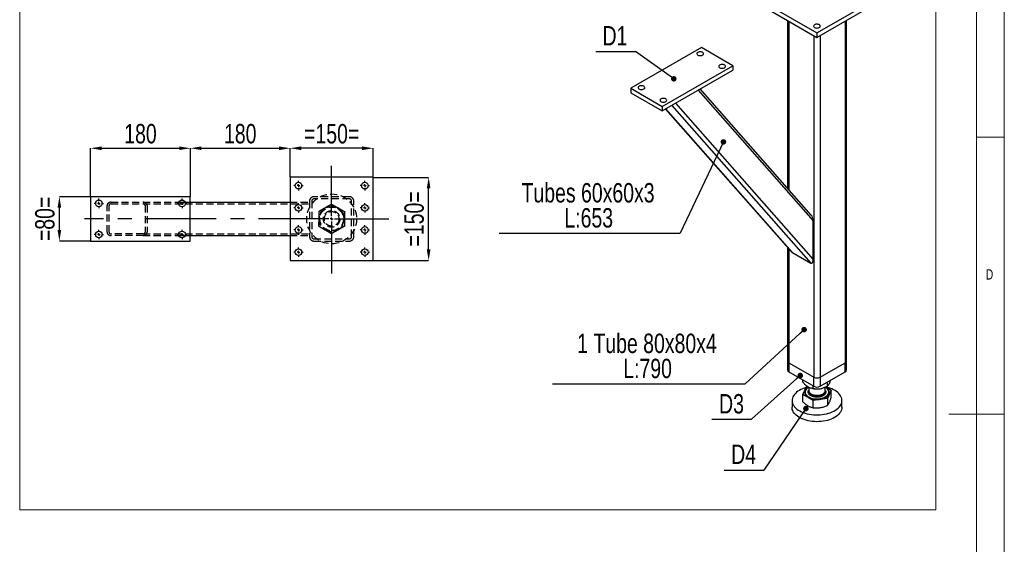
# Model space of a CAD drawing. Header units: millimetres. Extents: x 5 to 589, y 5 to 415.
# Tile 12 of 13: x 411 to 589, y 187 to 281. Entities that reach past the tile are written whole.
import ezdxf

# ---------------------------------------------------------------- set-up
doc = ezdxf.new("R2010")
doc.units = ezdxf.units.MM
doc.header["$PDSIZE"] = -1
doc.linetypes.add('CENTERX2', pattern=[20.32, 12.7, -2.54, 2.54, -2.54])
doc.linetypes.add('HIDDEN', pattern=[1.905, 1.27, -0.635])
for name, color, linetype in [('COTES', 1, 'Continuous'), ('NOTES', 6, 'Continuous'), ('TRAIT-MIXTES', 3, 'CENTERX2'), ('TRAIT-TIRET', 2, 'HIDDEN')]:
    doc.layers.add(name, color=color, linetype=linetype)
doc.layers.add('TRAIT-FORT', color=4, linetype='Continuous', lineweight=25)
doc.styles.add('SLDTEXTSTYLE0', font='TXT', dxfattribs={"width": 0.75})
doc.dimstyles.new('SLDDIMSTYLE0', dxfattribs={"dimtxt": 3.5, "dimasz": 2, "dimexe": 0, "dimexo": 0.0625, "dimgap": 0.875, "dimtad": 1, "dimlfac": 10, "dimrnd": 1e-09, "dimzin": 12, "dimdsep": 46, "dimtxsty": 'SLDTEXTSTYLE0', "dimsah": 1, "dimcen": 0.09, "dimadec": 0, "dimazin": 3, "dimtfac": 1, "dimtofl": 0, "dimtmove": 0, "dimatfit": 3, "dimfxl": 1, "dimfrac": 2, "dimtolj": 1, "dimtzin": 12, "dimarcsym": 0})
doc.dimstyles.new('SLDDIMSTYLE1', dxfattribs={"dimtxt": 3.5, "dimasz": 2, "dimexe": 0, "dimexo": 0.0625, "dimgap": 0.875, "dimtad": 1, "dimlfac": 10, "dimrnd": 1e-09, "dimzin": 12, "dimdsep": 46, "dimtxsty": 'SLDTEXTSTYLE0', "dimsah": 1, "dimcen": 0.09, "dimadec": 0, "dimazin": 3, "dimtfac": 1, "dimtmove": 0, "dimatfit": 0, "dimfxl": 1, "dimfrac": 2, "dimtolj": 1, "dimtzin": 12, "dimarcsym": 0})
doc.dimstyles.new('SLDDIMSTYLE4', dxfattribs={"dimtxt": 0.18, "dimasz": 1, "dimexe": 0, "dimexo": 0.0625, "dimgap": 0, "dimtad": 0, "dimtih": 1, "dimtoh": 1, "dimdec": 0, "dimrnd": 1e-09, "dimzin": 0, "dimdsep": 46, "dimtxsty": 'Standard', "dimblk1": 'DOT', "dimblk2": 'DOT', "dimsah": 1, "dimcen": 0.09, "dimadec": 0, "dimazin": 0, "dimtfac": 1, "dimtdec": 0, "dimtofl": 0, "dimtmove": 0, "dimatfit": 3, "dimldrblk": 'DOT', "dimfxl": 1, "dimfrac": 2, "dimtolj": 1, "dimtzin": 0, "dimarcsym": 0})

# ---------------------------------------------------------------- blocks, each defined once
blk = doc.blocks.new('SW_NOTE_32')
at = {"layer": 'NOTES', "color": 0}
blk.add_line((-7.18, 0), (0, 0), dxfattribs=at)
at = {"layer": 'NOTES', "color": 0, "insert": (-3.7, 4.59), "char_height": 3.5, "attachment_point": 2, "style": 'SLDTEXTSTYLE0'}
blk.add_mtext('D1', dxfattribs=at)
blk = doc.blocks.new('_Dot')
at = {"color": 0, "linetype": 'ByBlock', "lineweight": -2}
blk.add_line((-0.5, 0), (-1, 0), dxfattribs=at)
at = {"color": 0, "linetype": 'ByBlock', "const_width": 0.5}
blk.add_lwpolyline([(-0.25, 0, 1), (0.25, 0, 1)], format="xyb", close=True, dxfattribs=at)
blk = doc.blocks.new('SW_NOTE_33')
at = {"layer": 'NOTES', "color": 0}
blk.add_line((-34.75, 0), (0, 0), dxfattribs=at)
at = {"layer": 'NOTES', "color": 0, "char_height": 3.5, "attachment_point": 2, "style": 'SLDTEXTSTYLE0'}
for s, insert in [('1 Tube 80x80x4', (-17.7, 9.05)), ('L:790', (-17.59, 4.52))]:
    blk.add_mtext(s, dxfattribs=dict(at, insert=insert))
blk = doc.blocks.new('SW_NOTE_34')
at = {"layer": 'NOTES', "color": 0}
blk.add_line((-7.18, 0), (0, 0), dxfattribs=at)
at = {"layer": 'NOTES', "color": 0, "insert": (-3.63, 4.52), "char_height": 3.5, "attachment_point": 2, "style": 'SLDTEXTSTYLE0'}
blk.add_mtext('D3', dxfattribs=at)
blk = doc.blocks.new('SW_NOTE_35')
at = {"layer": 'NOTES', "color": 0}
blk.add_line((-7.18, 0), (0, 0), dxfattribs=at)
at = {"layer": 'NOTES', "color": 0, "insert": (-3.66, 4.62), "char_height": 3.5, "attachment_point": 2, "style": 'SLDTEXTSTYLE0'}
blk.add_mtext('D4', dxfattribs=at)
blk = doc.blocks.new('SW_NOTE_36')
at = {"layer": 'NOTES', "color": 0}
blk.add_line((-32.68, 0), (0, 0), dxfattribs=at)
at = {"layer": 'NOTES', "color": 0, "char_height": 3.5, "attachment_point": 2, "style": 'SLDTEXTSTYLE0'}
for s, insert in [('Tubes 60x60x3', (-16.64, 9.04)), ('L:653', (-16.52, 4.52))]:
    blk.add_mtext(s, dxfattribs=dict(at, insert=insert))
blk = doc.blocks.new('_D_71')
at = {"layer": 'COTES', "color": 0, "lineweight": -2, "transparency": 16777216}
for p, q in [((460.13, 252.83), (460.13, 258.01)), ((473.13, 258.01), (462.13, 258.01)), ((475.13, 252.83), (475.13, 258.01))]:
    blk.add_line(p, q, dxfattribs=at)
at = {"layer": 'COTES', "color": 0, "transparency": 16777216}
for points in [[(462.13, 258.34), (462.13, 257.68), (460.13, 258.01)], [(473.13, 258.34), (473.13, 257.68), (475.13, 258.01)]]:
    blk.add_solid(points, dxfattribs=at)
at = {"layer": 'Defpoints', "color": 0, "transparency": 16777216}
for p in [(460.13, 258.01), (460.13, 252.76), (475.13, 252.76)]:
    blk.add_point(p, dxfattribs=at)
at = {"layer": 'COTES', "color": 0, "transparency": 16777216, "insert": (467.63, 262.39), "char_height": 3.5, "attachment_point": 2, "style": 'SLDTEXTSTYLE0'}
blk.add_mtext('\\A1;=150=', dxfattribs=at)
blk = doc.blocks.new('_D_72')
at = {"layer": 'COTES', "color": 0, "lineweight": -2, "transparency": 16777216}
for p, q in [((424.13, 249.33), (424.13, 258.01)), ((426.13, 258.01), (440.13, 258.01)), ((442.13, 249.33), (442.13, 258.01))]:
    blk.add_line(p, q, dxfattribs=at)
at = {"layer": 'COTES', "color": 0, "transparency": 16777216}
for points in [[(426.13, 258.34), (426.13, 257.68), (424.13, 258.01)], [(440.13, 258.34), (440.13, 257.68), (442.13, 258.01)]]:
    blk.add_solid(points, dxfattribs=at)
at = {"layer": 'Defpoints', "color": 0, "transparency": 16777216}
for p in [(442.13, 258.01), (424.13, 249.26), (442.13, 249.26)]:
    blk.add_point(p, dxfattribs=at)
at = {"layer": 'COTES', "color": 0, "transparency": 16777216, "insert": (433.13, 262.39), "char_height": 3.5, "attachment_point": 2, "style": 'SLDTEXTSTYLE0'}
blk.add_mtext('\\A1;180', dxfattribs=at)
blk = doc.blocks.new('_D_73')
at = {"layer": 'COTES', "color": 0, "lineweight": -2, "transparency": 16777216}
for p, q in [((442.13, 249.33), (442.13, 258.01)), ((444.13, 258.01), (458.13, 258.01)), ((460.13, 252.83), (460.13, 258.01))]:
    blk.add_line(p, q, dxfattribs=at)
at = {"layer": 'COTES', "color": 0, "transparency": 16777216}
for points in [[(444.13, 258.34), (444.13, 257.68), (442.13, 258.01)], [(458.13, 258.34), (458.13, 257.68), (460.13, 258.01)]]:
    blk.add_solid(points, dxfattribs=at)
at = {"layer": 'Defpoints', "color": 0, "transparency": 16777216}
for p in [(460.13, 258.01), (460.13, 252.76), (442.13, 249.26)]:
    blk.add_point(p, dxfattribs=at)
at = {"layer": 'COTES', "color": 0, "transparency": 16777216, "insert": (451.13, 262.39), "char_height": 3.5, "attachment_point": 2, "style": 'SLDTEXTSTYLE0'}
blk.add_mtext('\\A1;180', dxfattribs=at)
blk = doc.blocks.new('_D_74')
at = {"layer": 'COTES', "color": 0, "lineweight": -2, "transparency": 16777216}
for p, q in [((475.19, 252.76), (485.13, 252.76)), ((485.13, 239.76), (485.13, 250.76)), ((475.19, 237.76), (485.13, 237.76))]:
    blk.add_line(p, q, dxfattribs=at)
at = {"layer": 'COTES', "color": 0, "transparency": 16777216}
for points in [[(484.79, 250.76), (485.46, 250.76), (485.13, 252.76)], [(484.79, 239.76), (485.46, 239.76), (485.13, 237.76)]]:
    blk.add_solid(points, dxfattribs=at)
at = {"layer": 'Defpoints', "color": 0, "transparency": 16777216}
for p in [(475.13, 252.76), (485.13, 252.76), (475.13, 237.76)]:
    blk.add_point(p, dxfattribs=at)
at = {"layer": 'COTES', "color": 0, "transparency": 16777216, "insert": (480.75, 245.26), "char_height": 3.5, "attachment_point": 2, "rotation": 90, "style": 'SLDTEXTSTYLE0'}
blk.add_mtext('\\A1;=150=', dxfattribs=at)
blk = doc.blocks.new('_D_75')
at = {"layer": 'COTES', "color": 0, "lineweight": -2, "transparency": 16777216}
for p, q in [((424.06, 249.26), (418.5, 249.26)), ((418.5, 243.26), (418.5, 247.26)), ((424.06, 241.26), (418.5, 241.26))]:
    blk.add_line(p, q, dxfattribs=at)
at = {"layer": 'COTES', "color": 0, "transparency": 16777216}
for points in [[(418.17, 247.26), (418.83, 247.26), (418.5, 249.26)], [(418.17, 243.26), (418.83, 243.26), (418.5, 241.26)]]:
    blk.add_solid(points, dxfattribs=at)
at = {"layer": 'Defpoints', "color": 0, "transparency": 16777216}
for p in [(418.5, 249.26), (424.13, 249.26), (424.13, 241.26)]:
    blk.add_point(p, dxfattribs=at)
at = {"layer": 'COTES', "color": 0, "transparency": 16777216, "insert": (414.12, 245.26), "char_height": 3.5, "attachment_point": 2, "rotation": 90, "style": 'SLDTEXTSTYLE0'}
blk.add_mtext('\\A1;=80=', dxfattribs=at)
blk = doc.blocks.new('SW_CENTERMARKSYMBOL_45')
at = {"layer": 'TRAIT-MIXTES', "color": 0}
for p, q in [((0, 0.5), (0, 9.55)), ((-0.5, 0), (-44.6, 0)), ((0, 0), (-0.25, 0)), ((0, 0), (0, 0.25)), ((0, 0), (0, -0.25)), ((0, 0), (0.25, 0)), ((0.5, 0), (10.34, 0)), ((0, -0.5), (0, -9.87))]:
    blk.add_line(p, q, dxfattribs=at)
blk = doc.blocks.new('SW_CENTERMARKSYMBOL_46')
at = {"layer": 'TRAIT-MIXTES', "color": 0}
for p, q in [((-0.5, 0), (-0.85, 0)), ((0, 0), (-0.25, 0)), ((0, 0.5), (0, 0.85)), ((0, 0), (0, 0.25)), ((0, 0), (0, -0.25)), ((0, 0), (0.25, 0)), ((0.5, 0), (0.85, 0)), ((0, -0.5), (0, -0.85))]:
    blk.add_line(p, q, dxfattribs=at)
blk = doc.blocks.new('SW_CENTERMARKSYMBOL_47')
at = {"layer": 'TRAIT-MIXTES', "color": 0}
for p, q in [((-0.5, 0), (-0.85, 0)), ((0, 0), (-0.25, 0)), ((0, 0.5), (0, 0.85)), ((0, 0), (0, 0.25)), ((0, 0), (0, -0.25)), ((0, 0), (0.25, 0)), ((0.5, 0), (0.85, 0)), ((0, -0.5), (0, -0.85))]:
    blk.add_line(p, q, dxfattribs=at)
blk = doc.blocks.new('SW_CENTERMARKSYMBOL_48')
at = {"layer": 'TRAIT-MIXTES', "color": 0}
for p, q in [((-0.5, 0), (-0.85, 0)), ((0, 0), (-0.25, 0)), ((0, 0.5), (0, 0.85)), ((0, 0), (0, 0.25)), ((0, 0), (0, -0.25)), ((0, 0), (0.25, 0)), ((0.5, 0), (0.85, 0)), ((0, -0.5), (0, -0.85))]:
    blk.add_line(p, q, dxfattribs=at)
blk = doc.blocks.new('SW_CENTERMARKSYMBOL_49')
at = {"layer": 'TRAIT-MIXTES', "color": 0}
for p, q in [((-0.5, 0), (-0.85, 0)), ((0, 0), (-0.25, 0)), ((0, 0.5), (0, 0.85)), ((0, 0), (0, 0.25)), ((0, 0), (0, -0.25)), ((0, 0), (0.25, 0)), ((0.5, 0), (0.85, 0)), ((0, -0.5), (0, -0.85))]:
    blk.add_line(p, q, dxfattribs=at)
blk = doc.blocks.new('SW_CENTERMARKSYMBOL_50')
at = {"layer": 'TRAIT-MIXTES', "color": 0}
for p, q in [((-0.5, 0), (-0.85, 0)), ((0, 0), (-0.25, 0)), ((0, 0.5), (0, 0.85)), ((0, 0), (0, 0.25)), ((0, 0), (0, -0.25)), ((0, 0), (0.25, 0)), ((0.5, 0), (0.85, 0)), ((0, -0.5), (0, -0.85))]:
    blk.add_line(p, q, dxfattribs=at)
blk = doc.blocks.new('SW_CENTERMARKSYMBOL_51')
at = {"layer": 'TRAIT-MIXTES', "color": 0}
for p, q in [((-0.5, 0), (-0.85, 0)), ((0, 0), (-0.25, 0)), ((0, 0.5), (0, 0.85)), ((0, 0), (0, 0.25)), ((0, 0), (0, -0.25)), ((0, 0), (0.25, 0)), ((0.5, 0), (0.85, 0)), ((0, -0.5), (0, -0.85))]:
    blk.add_line(p, q, dxfattribs=at)
blk = doc.blocks.new('SW_CENTERMARKSYMBOL_52')
at = {"layer": 'TRAIT-MIXTES', "color": 0}
for p, q in [((-0.5, 0), (-0.85, 0)), ((0, 0), (-0.25, 0)), ((0, 0.5), (0, 0.85)), ((0, 0), (0, 0.25)), ((0, 0), (0, -0.25)), ((0, 0), (0.25, 0)), ((0.5, 0), (0.85, 0)), ((0, -0.5), (0, -0.85))]:
    blk.add_line(p, q, dxfattribs=at)
blk = doc.blocks.new('SW_CENTERMARKSYMBOL_53')
at = {"layer": 'TRAIT-MIXTES', "color": 0}
for p, q in [((-0.5, 0), (-0.85, 0)), ((0, 0), (-0.25, 0)), ((0, 0.5), (0, 0.85)), ((0, 0), (0, 0.25)), ((0, 0), (0, -0.25)), ((0, 0), (0.25, 0)), ((0.5, 0), (0.85, 0)), ((0, -0.5), (0, -0.85))]:
    blk.add_line(p, q, dxfattribs=at)
blk = doc.blocks.new('SW_CENTERMARKSYMBOL_54')
at = {"layer": 'TRAIT-MIXTES', "color": 0}
for p, q in [((-0.5, 0), (-0.85, 0)), ((0, 0), (-0.25, 0)), ((0, 0.5), (0, 0.85)), ((0, 0), (0, 0.25)), ((0, 0), (0, -0.25)), ((0, 0), (0.25, 0)), ((0.5, 0), (0.85, 0)), ((0, -0.5), (0, -0.85))]:
    blk.add_line(p, q, dxfattribs=at)
blk = doc.blocks.new('SW_CENTERMARKSYMBOL_55')
at = {"layer": 'TRAIT-MIXTES', "color": 0}
for p, q in [((-0.5, 0), (-0.85, 0)), ((0, 0), (-0.25, 0)), ((0, 0.5), (0, 0.85)), ((0, 0), (0, 0.25)), ((0, 0), (0, -0.25)), ((0, 0), (0.25, 0)), ((0.5, 0), (0.85, 0)), ((0, -0.5), (0, -0.85))]:
    blk.add_line(p, q, dxfattribs=at)
blk = doc.blocks.new('SW_CENTERMARKSYMBOL_56')
at = {"layer": 'TRAIT-MIXTES', "color": 0}
for p, q in [((-0.5, 0), (-0.85, 0)), ((0, 0), (-0.25, 0)), ((0, 0.5), (0, 0.85)), ((0, 0), (0, 0.25)), ((0, 0), (0, -0.25)), ((0, 0), (0.25, 0)), ((0.5, 0), (0.85, 0)), ((0, -0.5), (0, -0.85))]:
    blk.add_line(p, q, dxfattribs=at)
blk = doc.blocks.new('SW_CENTERMARKSYMBOL_57')
at = {"layer": 'TRAIT-MIXTES', "color": 0}
for p, q in [((-0.5, 0), (-0.85, 0)), ((0, 0), (-0.25, 0)), ((0, 0.5), (0, 0.85)), ((0, 0), (0, 0.25)), ((0, 0), (0, -0.25)), ((0, 0), (0.25, 0)), ((0.5, 0), (0.85, 0)), ((0, -0.5), (0, -0.85))]:
    blk.add_line(p, q, dxfattribs=at)

msp = doc.modelspace()

# ---------------------------------------------------------------- linework, layer by layer
at = {"lineweight": 18}
for p, q in [((589, 5), (589, 415)), ((584, 10), (584, 410)), ((411.337716, 407.408261), (411.337716, 192.745437)), ((576.617976, 407.408261), (576.617976, 192.745437)), ((584, 260), (589, 260)), ((589, 210), (579, 210)), ((411.337716, 192.745437), (576.617976, 192.745437))]:
    msp.add_line(p, q, dxfattribs=at)
at = {"layer": 'TRAIT-FORT', "lineweight": 25}
for p, q in [((544.593691, 284.95083), (555.200292, 278.827769)), ((555.200292, 278.827769), (565.806894, 284.95083)), ((544.593691, 284.134289), (555.200292, 278.011228)), ((555.200292, 278.011228), (565.806894, 284.134289)), ((549.874809, 281.085565), (549.874809, 250.845728)), ((550.109123, 280.950298), (550.109123, 250.579847)), ((560.291461, 280.950298), (560.291461, 219.301002)), ((560.525776, 219.627565), (560.525776, 281.085565)), ((554.634607, 278.337792), (554.634607, 216.688496)), ((555.200292, 278.827769), (555.200292, 278.011228)), ((555.765978, 278.337792), (555.765978, 216.688496)), ((534.340642, 276.174443), (521.61272, 268.82677)), ((539.997496, 272.90881), (534.340642, 276.174443)), ((527.269574, 265.561137), (539.997496, 272.90881)), ((527.269574, 264.744597), (539.997496, 272.09227)), ((539.997496, 272.90881), (539.997496, 272.09227)), ((521.61272, 268.82677), (527.269574, 265.561137)), ((521.61272, 268.82677), (521.61272, 268.010229)), ((533.741939, 268.481013), (554.493186, 244.934181)), ((554.179488, 245.961127), (534.13387, 268.70727)), ((521.61272, 268.010229), (527.269574, 264.744597)), ((527.269574, 265.561137), (527.269574, 264.744597)), ((527.874561, 265.093848), (550.564242, 239.347435)), ((527.892877, 265.104422), (550.674809, 239.253332)), ((528.998004, 265.742398), (554.068921, 237.293952)), ((529.6479, 266.117575), (554.493186, 237.925158)), ((460.127385, 252.763847), (460.127385, 237.763847)), ((475.127385, 252.763847), (460.127385, 252.763847)), ((475.127385, 237.763847), (475.127385, 252.763847)), ((424.127385, 249.263847), (424.127385, 241.263847)), ((442.127385, 249.263847), (424.127385, 249.263847)), ((442.127385, 241.263847), (442.127385, 249.263847)), ((440.061699, 248.263847), (441.19307, 248.263847)), ((442.127385, 248.263847), (460.127385, 248.263847)), ((554.493186, 237.925158), (554.493186, 244.934181)), ((440.061699, 242.263847), (441.19307, 242.263847)), ((442.127385, 242.263847), (460.127385, 242.263847)), ((424.127385, 241.263847), (442.127385, 241.263847)), ((549.874809, 240.129749), (549.874809, 219.627565)), ((550.109123, 239.863867), (550.109123, 219.301002)), ((550.674809, 239.253332), (554.068921, 237.293952)), ((460.127385, 237.763847), (475.127385, 237.763847)), ((549.874809, 219.627565), (549.874809, 217.994483)), ((550.109123, 219.301002), (554.634607, 216.688496)), ((550.109123, 219.301002), (550.109123, 217.66792)), ((555.765978, 216.688496), (560.291461, 219.301002)), ((560.291461, 217.66792), (560.291461, 219.301002)), ((560.525776, 217.994483), (560.525776, 219.627565)), ((550.109123, 217.66792), (554.634607, 215.055414)), ((555.765978, 215.055414), (560.291461, 217.66792)), ((552.634976, 215.797861), (552.634976, 216.209777)), ((552.634976, 213.547628), (553.32235, 215.028554)), ((553.32235, 215.028554), (553.444173, 215.047398)), ((554.512918, 214.713748), (554.512918, 215.125664)), ((554.634607, 215.055414), (554.634607, 216.688496)), ((555.765978, 216.688496), (555.765978, 215.055414)), ((556.826902, 214.965422), (557.07854, 215.110737)), ((557.078234, 215.11056), (557.078234, 215.812964)), ((552.634976, 212.25376), (552.634976, 213.547628)), ((554.512918, 212.463515), (552.634976, 213.547628)), ((553.065292, 214.009764), (553.065292, 214.001599)), ((553.700292, 214.897603), (553.700292, 214.295554)), ((553.700292, 214.14087), (553.700292, 214.091418)), ((556.698726, 214.051858), (556.700292, 214.091418)), ((556.700292, 214.295554), (556.700292, 214.897603)), ((556.700292, 214.320025), (556.745774, 214.248825)), ((556.700292, 214.091418), (556.700292, 214.14087)), ((556.754101, 214.925185), (557.765609, 214.341254)), ((557.765609, 214.341254), (557.078234, 212.860328)), ((557.335292, 214.001599), (557.335292, 214.009764)), ((557.765609, 213.047386), (557.765609, 214.341254)), ((550.700292, 212.482833), (550.700292, 211.258022)), ((557.078234, 212.860328), (554.512918, 212.463515)), ((554.512918, 211.169647), (554.512918, 212.463515)), ((557.078234, 212.860328), (557.078234, 211.56646)), ((559.700292, 211.258022), (559.700292, 212.482833))]:
    msp.add_line(p, q, dxfattribs=at)
at = {"layer": 'TRAIT-FORT', "lineweight": 25, "flags": 128}
for points in [[(554.776028, 279.807459), (554.894867, 279.754244), (555.032898, 279.719762), (555.181446, 279.70618), (555.331178, 279.714351), (555.472687, 279.743761), (555.597079, 279.792563), (555.696541, 279.857691), (555.764821, 279.935052), (555.797629, 280.019785), (555.792905, 280.106566), (555.750945, 280.189943), (555.674385, 280.264676), (555.568037, 280.326069), (555.438581, 280.370266), (555.294153, 280.39449), (555.143827, 280.397217), (554.99705, 280.378277), (554.863042, 280.338859), (554.750226, 280.281442), (554.665688, 280.209631), (554.614742, 280.12794), (554.600588, 280.041502), (554.624116, 279.955746), (554.683847, 279.876063), (554.776028, 279.807459)], [(533.704246, 274.827369), (533.823085, 274.774154), (533.961116, 274.739672), (534.109664, 274.72609), (534.259396, 274.734261), (534.400905, 274.763672), (534.525297, 274.812474), (534.624759, 274.877602), (534.693039, 274.954962), (534.725847, 275.039695), (534.721123, 275.126476), (534.679163, 275.209853), (534.602603, 275.284586), (534.496254, 275.34598), (534.366799, 275.390177), (534.222371, 275.4144), (534.072045, 275.417127), (533.925267, 275.398187), (533.79126, 275.35877), (533.678444, 275.301352), (533.593906, 275.229542), (533.54296, 275.147851), (533.528806, 275.061412), (533.552334, 274.975657), (533.612065, 274.895974), (533.704246, 274.827369)], [(537.664044, 272.541427), (537.782883, 272.488212), (537.920914, 272.45373), (538.069462, 272.440147), (538.219194, 272.448318), (538.360702, 272.477729), (538.485095, 272.526531), (538.584557, 272.591659), (538.652837, 272.66902), (538.685645, 272.753753), (538.680921, 272.840534), (538.638961, 272.92391), (538.562401, 272.998643), (538.456052, 273.060037), (538.326597, 273.104234), (538.182169, 273.128457), (538.031843, 273.131185), (537.885065, 273.112245), (537.751058, 273.072827), (537.638242, 273.015409), (537.553704, 272.943599), (537.502758, 272.861908), (537.488604, 272.775469), (537.512132, 272.689714), (537.571863, 272.610031), (537.664044, 272.541427)], [(523.946173, 269.194153), (523.827333, 269.247369), (523.689303, 269.28185), (523.540755, 269.295433), (523.391023, 269.287262), (523.249514, 269.257851), (523.125121, 269.209049), (523.02566, 269.143921), (522.95738, 269.066561), (522.924571, 268.981828), (522.929295, 268.895046), (522.971256, 268.81167), (523.047815, 268.736937), (523.154164, 268.675543), (523.28362, 268.631346), (523.428048, 268.607123), (523.578373, 268.604396), (523.725151, 268.623336), (523.859159, 268.662753), (523.971975, 268.720171), (524.056512, 268.791981), (524.107459, 268.873672), (524.121612, 268.960111), (524.098085, 269.045866), (524.038354, 269.125549), (523.946173, 269.194153)], [(527.905971, 266.908211), (527.787131, 266.961426), (527.649101, 266.995908), (527.500553, 267.00949), (527.350821, 267.001319), (527.209312, 266.971909), (527.084919, 266.923106), (526.985458, 266.857979), (526.917178, 266.780618), (526.884369, 266.695885), (526.889093, 266.609104), (526.931054, 266.525727), (527.007613, 266.450994), (527.113962, 266.3896), (527.243418, 266.345403), (527.387846, 266.32118), (527.538171, 266.318453), (527.684949, 266.337393), (527.818956, 266.37681), (527.931773, 266.434228), (528.01631, 266.506038), (528.067257, 266.587729), (528.08141, 266.674168), (528.057883, 266.759923), (527.998152, 266.839606), (527.905971, 266.908211)], [(552.018312, 214.319751), (551.74954, 214.150216), (551.507774, 213.967631), (551.294908, 213.773426), (551.112607, 213.56912), (550.962297, 213.356312), (550.845155, 213.136669), (550.762098, 212.911908), (550.713776, 212.683789), (550.700568, 212.454097), (550.722575, 212.22463), (550.779627, 211.997184), (550.871276, 211.773539), (550.996806, 211.555445), (551.155234, 211.344609), (551.34532, 211.142681), (551.565577, 210.951242), (551.814279, 210.771789), (552.089483, 210.605728), (552.389032, 210.454357), (552.710583, 210.318863), (553.05162, 210.200304), (553.409473, 210.099609), (553.781341, 210.017566), (554.164315, 209.954817), (554.555397, 209.911853), (554.951525, 209.889011), (555.349601, 209.886469), (555.746508, 209.904246), (556.139141, 209.942205), (556.524425, 210.000048), (556.899347, 210.077322), (557.260971, 210.173422), (557.606467, 210.287597), (557.933132, 210.418952), (558.238409, 210.56646), (558.519908, 210.728966), (558.775427, 210.905198), (559.002965, 211.093778), (559.200743, 211.293229), (559.367211, 211.50199), (559.501068, 211.718427), (559.601265, 211.940847), (559.667019, 212.167509), (559.697815, 212.396639), (559.693411, 212.626443), (559.653843, 212.855123), (559.579419, 213.08089), (559.470723, 213.301976), (559.328605, 213.516651), (559.154177, 213.723235), (558.948805, 213.920111), (558.714096, 214.105739), (558.451886, 214.278665), (558.164228, 214.437537), (557.853374, 214.58111), (557.521755, 214.708261), (557.171968, 214.817995), (556.80675, 214.909454), (556.766005, 214.918313)], [(553.49592, 214.752054), (553.469033, 214.732765), (553.308622, 214.598488), (553.179273, 214.453471), (553.083108, 214.300097), (553.021707, 214.140882), (552.996079, 213.978442), (553.006644, 213.815444), (553.053228, 213.654563), (553.135068, 213.498443), (553.250818, 213.349646), (553.398578, 213.210615), (553.575923, 213.083634), (553.77994, 212.970787), (554.007278, 212.873927), (554.254207, 212.794646), (554.516669, 212.734244), (554.790357, 212.693713), (555.070776, 212.673719), (555.353322, 212.674591), (555.633355, 212.696313), (555.906277, 212.73853), (556.167607, 212.800547), (556.413053, 212.881348), (556.638586, 212.979604), (556.840502, 213.093703), (557.015486, 213.221771), (557.160665, 213.361705), (557.273654, 213.511208), (557.352599, 213.667824), (557.396203, 213.828983), (557.40375, 213.992037), (557.375117, 214.15431), (557.310773, 214.313136), (557.211775, 214.465909), (557.079748, 214.610119), (556.916861, 214.743399), (556.904664, 214.752054)], [(553.065292, 214.001599), (553.066785, 213.955514), (553.09451, 213.798393), (553.156811, 213.644608), (553.252667, 213.496685), (553.380502, 213.357053), (553.538218, 213.228004), (553.723225, 213.111658), (553.932486, 213.009925), (554.162564, 212.924474), (554.409682, 212.856711), (554.669781, 212.807746), (554.938592, 212.778384), (555.211699, 212.769107), (555.484619, 212.780068), (555.752871, 212.811086)], [(553.710458, 214.892584), (553.612152, 214.833495), (553.442723, 214.709492), (553.302154, 214.574001), (553.192751, 214.429244), (553.116313, 214.2776), (553.074093, 214.121557), (553.066785, 213.963679), (553.09451, 213.806558), (553.156811, 213.652774), (553.252667, 213.504851), (553.380502, 213.365219), (553.538218, 213.23617), (553.723225, 213.119824), (553.932486, 213.01809), (554.162564, 212.93264), (554.409682, 212.864876), (554.669781, 212.815911), (554.938592, 212.786549), (555.211699, 212.777273), (555.484619, 212.788233), (555.752871, 212.819252)], [(553.700292, 214.295554), (553.71644, 214.168837), (553.767337, 214.039561), (553.851821, 213.916286), (553.967913, 213.8019), (554.11289, 213.699085), (554.283355, 213.61025), (554.475313, 213.537479), (554.684263, 213.482476), (554.905309, 213.446531), (555.133268, 213.430487), (555.362799, 213.434719), (555.588521, 213.459128)], [(553.700292, 214.091418), (553.71644, 213.964702), (553.767337, 213.835426), (553.851821, 213.71215), (553.967913, 213.597764), (554.11289, 213.494949), (554.283355, 213.406115), (554.475313, 213.333344), (554.684263, 213.278341), (554.905309, 213.242396), (555.133268, 213.226352), (555.362799, 213.230584), (555.588521, 213.254993)], [(553.706287, 214.218212), (553.701057, 214.113228), (553.725936, 213.981436), (553.785373, 213.85338), (553.877975, 213.732063), (554.001571, 213.620328), (554.153264, 213.520795), (554.329498, 213.435795), (554.526143, 213.367321), (554.738589, 213.316979), (554.961857, 213.285948), (555.190714, 213.274956), (555.419796, 213.28426), (555.643732, 213.313643), (555.857275, 213.362414), (556.055419, 213.429433), (556.233519, 213.513126), (556.387401, 213.611534), (556.513458, 213.722348), (556.608736, 213.842973), (556.671001, 213.97058), (556.698794, 214.102178), (556.694297, 214.218212)], [(555.588521, 213.459128), (555.805143, 213.503142), (556.007588, 213.56573), (556.19111, 213.645424), (556.351409, 213.740357), (556.484726, 213.848303), (556.587937, 213.966732), (556.658623, 214.092868), (556.695127, 214.223755), (556.700292, 214.295554)], [(555.588521, 213.254993), (555.805143, 213.299007), (556.007588, 213.361595), (556.19111, 213.441289), (556.351409, 213.536221), (556.484726, 213.644167), (556.587937, 213.762597), (556.658623, 213.888733), (556.695127, 214.01962), (556.698726, 214.051858)], [(555.752871, 212.819252), (556.012049, 212.869818), (556.257898, 212.939103), (556.486382, 213.025967), (556.693747, 213.128986), (556.876591, 213.246467), (557.031909, 213.376481), (557.157153, 213.516894), (557.250265, 213.665399), (557.309716, 213.819559), (557.334531, 213.976843), (557.324301, 214.134667), (557.279195, 214.290439), (557.199954, 214.441604), (557.087879, 214.585677), (556.944809, 214.720294), (556.773094, 214.843244), (556.700292, 214.886828)], [(555.752871, 212.811086), (556.012049, 212.861653), (556.257898, 212.930937), (556.486382, 213.017802), (556.693747, 213.12082), (556.876591, 213.238301), (557.031909, 213.368316), (557.157153, 213.508728), (557.250265, 213.657234), (557.309716, 213.811394), (557.334531, 213.968677), (557.335292, 214.001599)], [(558.382273, 209.421104), (558.088597, 209.265945), (557.772317, 209.126377), (557.435907, 209.003491), (557.082001, 208.898251), (556.713367, 208.811479), (556.332892, 208.743855), (555.943552, 208.695907), (555.548395, 208.668011), (555.150515, 208.660386), (554.753023, 208.673091), (554.359032, 208.706026), (553.971625, 208.758934), (553.593835, 208.831401), (553.228616, 208.922859), (552.878829, 209.032594), (552.547211, 209.159745), (552.236356, 209.303318), (551.948698, 209.46219), (551.686489, 209.635116), (551.451779, 209.820743), (551.246407, 210.01762), (551.07198, 210.224204), (550.929862, 210.438879), (550.821166, 210.659965), (550.746742, 210.885731), (550.707174, 211.114412), (550.700292, 211.258022)], [(559.700292, 211.258022), (559.686808, 211.057066), (559.638486, 210.828947), (559.555429, 210.604186), (559.438288, 210.384542), (559.287978, 210.171735), (559.105677, 209.967429), (558.89281, 209.773223), (558.651045, 209.590639), (558.382273, 209.421104)]]:
    msp.add_lwpolyline(points, dxfattribs=at)
at = {"layer": 'TRAIT-FORT', "lineweight": 25}
for centre in [(461.627385, 251.263847), (473.627385, 251.263847), (425.627385, 248.063847), (440.627385, 248.063847), (461.627385, 247.263847), (473.627385, 247.263847), (461.627385, 243.263847), (473.627385, 243.263847), (425.627385, 242.463847), (440.627385, 242.463847), (461.627385, 239.263847), (473.627385, 239.263847)]:
    msp.add_circle(centre, 0.6, dxfattribs=at)
for centre, radius, start, end in [((550.275175, 219.66749), 0.402351, 185.69479925, 245.62534171), ((560.12541, 219.66749), 0.402351, 294.37465829, 354.30520075), ((550.275175, 218.034409), 0.402351, 185.69479925, 245.62534171), ((560.12541, 218.034409), 0.402351, 294.37465829, 354.30520075), ((555.200292, 217.780265), 1.229618, 242.60967224, 297.39032776), ((555.200292, 216.147183), 1.229618, 242.60967224, 297.39032776), ((554.632357, 209.68863), 5.317943, 105.35672203, 119.44263292), ((555.196388, 218.101011), 3.530608, 242.64282516, 279.77109698), ((555.395885, 217.539365), 2.944994, 277.80018134, 299.07244163)]:
    msp.add_arc(centre, radius, start, end, dxfattribs=at)
for centre, start_param, end_param in [((554.068921, 245.179103), 4.3709561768, 5.6781007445), ((550.674809, 240.12946), 2.5365080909, 2.80015985), ((554.068921, 238.17008), 2.80015985, 4.3709561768)]:
    msp.add_ellipse(centre, major_axis=(-0.14206, 0.907563), ratio=0.440491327, start_param=start_param, end_param=end_param, dxfattribs=at)
for points, knots in [([(552.634976, 215.797861), (552.745005, 215.675302), (552.947149, 215.45014), (553.213467, 215.213573), (553.417241, 215.060797), (553.521563, 214.997202), (553.573947, 214.96527)], [0, 0, 0, 0, 0.3706457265, 0.6809459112, 0.8397938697, 1, 1, 1, 1]), ([(555.795576, 214.62162), (555.907112, 214.643015), (556.13251, 214.686253), (556.460587, 214.801747), (556.777811, 214.943271), (556.977788, 215.054627), (557.078234, 215.11056)], [0, 0, 0, 0, 0.249577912, 0.5043641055, 0.7510469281, 1, 1, 1, 1]), ([(557.421922, 215.560489), (557.392036, 215.500244), (557.331641, 215.378496), (557.243733, 215.253848), (557.158733, 215.163173), (557.105149, 215.128151), (557.078234, 215.11056)], [0, 0, 0, 0, 0.24957791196, 0.50436410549, 0.7510469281, 1, 1, 1, 1]), ([(557.633167, 216.133319), (557.629569, 216.120764), (557.601472, 216.022715), (557.544852, 215.862808), (557.477707, 215.684218), (557.436328, 215.592443), (557.421922, 215.560489)], [0, 0, 0, 0, 0.0543555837, 0.4244914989, 0.7996228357, 1, 1, 1, 1]), ([(553.573947, 214.96527), (553.590412, 214.955947), (553.721942, 214.881473), (553.972127, 214.778591), (554.268075, 214.720446), (554.444342, 214.715624), (554.512918, 214.713748)], [0, 0, 0, 0, 0.05039955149, 0.40261352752, 0.76758847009, 1, 1, 1, 1]), ([(555.614403, 213.117577), (555.518798, 213.105891), (555.321861, 213.081818), (555.010783, 213.086901), (554.695601, 213.126367), (554.39458, 213.204183), (554.127594, 213.315771), (553.909913, 213.453476), (553.749838, 213.606967), (553.646404, 213.769309), (553.594417, 213.940185), (553.604692, 214.118169), (553.640135, 214.248043), (553.690234, 214.311107), (553.695456, 214.317681)], [0, 0, 0, 0, 0.0842115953, 0.1734674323, 0.2664339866, 0.3613734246, 0.4563128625, 0.5492794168, 0.6385352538, 0.7227468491, 0.8069584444, 0.8962142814, 0.9891808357, 1, 1, 1, 1]), ([(554.512918, 214.713748), (554.688623, 214.672615), (554.954734, 214.610318), (555.335811, 214.585636), (555.587503, 214.593259), (555.74184, 214.614295), (555.795576, 214.62162)], [0, 0, 0, 0, 0.4320454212, 0.6543492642, 0.8796533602, 1, 1, 1, 1]), ([(556.745774, 214.248825), (556.766017, 214.193633), (556.807716, 214.079944), (556.79891, 213.900365), (556.730551, 213.718404), (556.595736, 213.544667), (556.402509, 213.390398), (556.163718, 213.265242), (555.898723, 213.171049), (555.707321, 213.135052), (555.614403, 213.117577)], [0, 0, 0, 0, 0.1165160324, 0.2400113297, 0.3686408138, 0.5, 0.6313591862, 0.7599886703, 0.8834839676, 1, 1, 1, 1]), ([(552.634976, 212.25376), (552.710769, 212.186028), (552.862609, 212.050338), (553.095644, 211.863098), (553.333112, 211.689886), (553.493497, 211.592708), (553.573947, 211.543964)], [0, 0, 0, 0, 0.2472686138, 0.4953625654, 0.7468740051, 1, 1, 1, 1]), ([(553.573947, 211.543964), (553.652286, 211.500923), (553.809477, 211.414561), (554.045145, 211.313606), (554.280361, 211.230423), (554.435296, 211.189933), (554.512918, 211.169647)], [0, 0, 0, 0, 0.2464911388, 0.494593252, 0.7467931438, 1, 1, 1, 1]), ([(555.795576, 211.200314), (555.90259, 211.219051), (556.117317, 211.256648), (556.439245, 211.341538), (556.760556, 211.443844), (556.972201, 211.525534), (557.078234, 211.56646)], [0, 0, 0, 0, 0.2464911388, 0.494593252, 0.7467931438, 1, 1, 1, 1]), ([(557.078234, 211.56646), (557.105977, 211.602253), (557.161554, 211.673957), (557.246851, 211.805014), (557.33377, 211.956155), (557.392475, 212.078044), (557.421922, 212.139183)], [0, 0, 0, 0, 0.2472686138, 0.4953625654, 0.7468740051, 1, 1, 1, 1]), ([(557.421922, 212.139183), (557.450596, 212.203145), (557.508132, 212.331487), (557.594392, 212.552425), (557.680487, 212.790518), (557.737197, 212.96165), (557.765609, 213.047386)], [0, 0, 0, 0, 0.2464911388, 0.494593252, 0.7467931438, 1, 1, 1, 1]), ([(554.512918, 211.169647), (554.616454, 211.161685), (554.823871, 211.145735), (555.142202, 211.142263), (555.46659, 211.156317), (555.68568, 211.185617), (555.795576, 211.200314)], [0, 0, 0, 0, 0.24726861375, 0.49536256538, 0.74687400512, 1, 1, 1, 1])]:
    msp.add_open_spline(points, degree=3, knots=knots, dxfattribs=at)
at = {"layer": 'TRAIT-TIRET'}
for p, q in [((470.827385, 249.263847), (464.427385, 249.263847)), ((470.827385, 248.863847), (464.427385, 248.863847)), ((427.092715, 242.863847), (427.092715, 247.663847)), ((427.454581, 242.863847), (427.454581, 247.663847)), ((427.816446, 248.263847), (433.606292, 248.263847)), ((427.816446, 247.963847), (433.606292, 247.963847)), ((433.606292, 248.263847), (440.061699, 248.263847)), ((433.606292, 247.963847), (463.627385, 247.963847)), ((433.968157, 247.663847), (433.968157, 242.863847)), ((434.330023, 247.663847), (434.330023, 242.863847)), ((441.19307, 248.263847), (442.127385, 248.263847)), ((460.127385, 248.263847), (463.627385, 248.263847)), ((463.627385, 248.463847), (463.627385, 242.063847)), ((464.027385, 248.463847), (464.027385, 242.063847)), ((465.327385, 246.591753), (466.606638, 247.33033)), ((466.904936, 247.502553), (467.627385, 247.919659)), ((468.121924, 247.634136), (469.359998, 246.919334)), ((471.227385, 242.063847), (471.227385, 248.463847)), ((471.627385, 242.063847), (471.627385, 248.463847)), ((465.327385, 246.591753), (465.327385, 246.119157)), ((465.327385, 245.2115), (465.327385, 245.371403)), ((469.927385, 245.405225), (469.927385, 245.203128)), ((465.327385, 243.935942), (465.327385, 244.685814)), ((467.627385, 242.608036), (465.821924, 243.650419)), ((469.432845, 243.650419), (467.914873, 242.774017)), ((469.927385, 244.069778), (469.927385, 243.935942)), ((433.606292, 242.563847), (427.816446, 242.563847)), ((433.606292, 242.263847), (427.816446, 242.263847)), ((433.606292, 242.563847), (463.627385, 242.563847)), ((433.606292, 242.263847), (440.061699, 242.263847)), ((441.19307, 242.263847), (442.127385, 242.263847)), ((460.127385, 242.263847), (463.627385, 242.263847)), ((464.427385, 241.663847), (470.827385, 241.663847)), ((464.427385, 241.263847), (470.827385, 241.263847))]:
    msp.add_line(p, q, dxfattribs=at)
for radius in [4.5, 2.205, 2.135, 1.5, 1.325, 1.310562]:
    msp.add_circle((467.627385, 245.263847), radius, dxfattribs=at)
for centre, radius, start, end in [((464.427385, 248.463847), 0.8, 90, 180), ((464.427385, 248.463847), 0.4, 90, 180), ((470.827385, 248.463847), 0.8, 0, 90), ((470.827385, 248.463847), 0.4, 0, 90), ((467.627385, 245.263847), 2.3, 120, 180), ((467.627385, 245.263847), 2.3, 60, 120), ((467.627385, 245.263847), 2.3, 0, 60), ((467.627385, 245.263847), 2.3, 180, 240), ((467.627385, 245.263847), 2.3, 300, 0), ((464.427385, 242.063847), 0.8, 180, 270), ((464.427385, 242.063847), 0.4, 180, 270), ((467.627385, 245.263847), 2.3, 240, 300), ((470.827385, 242.063847), 0.8, 270, 0), ((470.827385, 242.063847), 0.4, 270, 0)]:
    msp.add_arc(centre, radius, start, end, dxfattribs=at)
for centre, major_axis, start_param, end_param in [((427.816446, 247.663847), (0.723731, 0), 1.5707963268, 3.1415926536), ((427.816446, 247.663847), (0.361865, 0), 1.5707963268, 3.1415926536), ((433.606292, 247.663847), (0.723731, 0), 0, 1.5707963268), ((433.606292, 247.663847), (0.361865, 0), 0, 1.5707963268), ((427.816446, 242.863847), (0.723731, 0), 3.1415926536, 4.7123889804), ((427.816446, 242.863847), (0.361865, 0), 3.1415926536, 4.7123889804), ((433.606292, 242.863847), (0.723731, 0), 4.7123889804, 6.2831853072), ((433.606292, 242.863847), (0.361865, 0), 4.7123889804, 6.2831853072)]:
    msp.add_ellipse(centre, major_axis=major_axis, ratio=0.8290375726, start_param=start_param, end_param=end_param, dxfattribs=at)
for points, knots in [([(466.477385, 247.255706), (466.377385, 247.197971), (466.175298, 247.081296), (465.881153, 246.911471), (465.596737, 246.747263), (465.417442, 246.643748), (465.327385, 246.591753)], [0, 0, 0, 0, 0.249577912, 0.5043641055, 0.7510469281, 1, 1, 1, 1]), ([(467.627385, 247.919659), (467.469852, 247.828707), (467.231263, 247.690957), (466.889599, 247.493698), (466.663938, 247.363412), (466.525563, 247.283522), (466.477385, 247.255706)], [0, 0, 0, 0, 0.4320454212, 0.6543492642, 0.8796533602, 1, 1, 1, 1]), ([(467.627385, 247.919659), (467.784917, 247.828707), (468.023507, 247.690957), (468.36517, 247.493698), (468.590831, 247.363412), (468.729206, 247.283522), (468.777385, 247.255706)], [0, 0, 0, 0, 0.43204542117, 0.65434926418, 0.87965336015, 1, 1, 1, 1]), ([(468.777385, 247.255706), (468.877385, 247.197971), (469.079471, 247.081296), (469.373617, 246.911471), (469.658032, 246.747263), (469.837327, 246.643748), (469.927385, 246.591753)], [0, 0, 0, 0, 0.249577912, 0.5043641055, 0.7510469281, 1, 1, 1, 1]), ([(465.327385, 246.591753), (465.327385, 246.514666), (465.327385, 246.360197), (465.327385, 246.13352), (465.327385, 245.914491), (465.327385, 245.702925), (465.327385, 245.485442), (465.327385, 245.337921), (465.327385, 245.263847)], [0, 0, 0, 0, 0.18498717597, 0.37068438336, 0.52546372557, 0.68107583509, 0.83985910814, 1, 1, 1, 1]), ([(465.327385, 245.263847), (465.327385, 245.240562), (465.327385, 245.054551), (465.327385, 244.700736), (465.327385, 244.282202), (465.327385, 244.032923), (465.327385, 243.935942)], [0, 0, 0, 0, 0.0503995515, 0.4026135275, 0.7675884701, 1, 1, 1, 1]), ([(469.927385, 246.591753), (469.927385, 246.514666), (469.927385, 246.360197), (469.927385, 246.13352), (469.927385, 245.914491), (469.927385, 245.702925), (469.927385, 245.485442), (469.927385, 245.337921), (469.927385, 245.263847)], [0, 0, 0, 0, 0.184987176, 0.3706843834, 0.5254637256, 0.6810758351, 0.8398591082, 1, 1, 1, 1]), ([(469.927385, 245.263847), (469.927385, 245.240562), (469.927385, 245.054551), (469.927385, 244.700736), (469.927385, 244.282202), (469.927385, 244.032923), (469.927385, 243.935942)], [0, 0, 0, 0, 0.0503995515, 0.4026135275, 0.7675884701, 1, 1, 1, 1]), ([(465.327385, 243.935942), (465.484917, 243.84499), (465.723507, 243.707241), (466.06517, 243.509981), (466.290831, 243.379696), (466.429206, 243.299805), (466.477385, 243.271989)], [0, 0, 0, 0, 0.43204542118, 0.65434926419, 0.87965336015, 1, 1, 1, 1]), ([(469.927385, 243.935942), (469.769852, 243.84499), (469.531263, 243.707241), (469.189599, 243.509981), (468.963938, 243.379696), (468.825563, 243.299805), (468.777385, 243.271989)], [0, 0, 0, 0, 0.4320454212, 0.6543492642, 0.8796533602, 1, 1, 1, 1]), ([(466.477385, 243.271989), (466.577385, 243.214254), (466.779471, 243.097579), (467.073617, 242.927754), (467.358032, 242.763547), (467.537327, 242.660031), (467.627385, 242.608036)], [0, 0, 0, 0, 0.2495779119, 0.5043641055, 0.7510469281, 1, 1, 1, 1]), ([(468.777385, 243.271989), (468.677385, 243.214254), (468.475298, 243.097579), (468.181153, 242.927754), (467.896737, 242.763547), (467.717442, 242.660031), (467.627385, 242.608036)], [0, 0, 0, 0, 0.249577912, 0.5043641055, 0.7510469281, 1, 1, 1, 1])]:
    msp.add_open_spline(points, degree=3, knots=knots, dxfattribs=at)

# ---------------------------------------------------------------- block references
at = {"layer": 'NOTES'}
for name, p in [('SW_NOTE_32', (522.450628, 275.474305)), ('SW_NOTE_36', (530.533095, 242.685138)), ('SW_NOTE_33', (542.224764, 215.499509)), ('SW_NOTE_34', (543.408712, 209.127)), ('SW_NOTE_35', (545.624281, 199.905443))]:
    msp.add_blockref(name, p, dxfattribs=at)
at = {"layer": 'TRAIT-MIXTES'}
for name, p in [('SW_CENTERMARKSYMBOL_45', (467.627385, 245.263847)), ('SW_CENTERMARKSYMBOL_50', (461.627385, 251.263847)), ('SW_CENTERMARKSYMBOL_51', (473.627385, 251.263847)), ('SW_CENTERMARKSYMBOL_46', (425.627385, 248.063847)), ('SW_CENTERMARKSYMBOL_48', (440.627385, 248.063847)), ('SW_CENTERMARKSYMBOL_55', (461.627385, 247.263847)), ('SW_CENTERMARKSYMBOL_56', (473.627385, 247.263847)), ('SW_CENTERMARKSYMBOL_54', (461.627385, 243.263847)), ('SW_CENTERMARKSYMBOL_57', (473.627385, 243.263847)), ('SW_CENTERMARKSYMBOL_47', (425.627385, 242.463847)), ('SW_CENTERMARKSYMBOL_49', (440.627385, 242.463847)), ('SW_CENTERMARKSYMBOL_53', (461.627385, 239.263847)), ('SW_CENTERMARKSYMBOL_52', (473.627385, 239.263847))]:
    msp.add_blockref(name, p, dxfattribs=at)

# ---------------------------------------------------------------- texts
at = {"layer": 'NOTES', "insert": (585.666682, 236.168016), "char_height": 1.852083, "attachment_point": 1, "style": 'SLDTEXTSTYLE0'}
msp.add_mtext('D', dxfattribs=at)

# ---------------------------------------------------------------- dimensions: what is measured, and where the dimension line sits
at = {"layer": 'COTES'}
for base, p1, p2, picture, middle in [((442.127385, 258.011249), (424.127385, 249.263847), (442.127385, 249.263847), '_D_72', (433.127385, 258.011249)), ((460.127385, 258.011249), (442.127385, 249.263847), (460.127385, 252.763847), '_D_73', (451.127385, 258.011249))]:
    dim = msp.add_linear_dim(base=base, p1=p1, p2=p2, dimstyle='SLDDIMSTYLE0', dxfattribs=at)
    dim.commit()
    dim.dimension.update_dxf_attribs({"geometry": picture, "text_midpoint": middle, "dimtype": 160})
dim = msp.add_linear_dim(base=(460.127385, 258.011249), p1=(475.127385, 252.763847), p2=(460.127385, 252.763847), text='=<>=', dimstyle='SLDDIMSTYLE0', dxfattribs=at)
dim.commit()
dim.dimension.update_dxf_attribs({"geometry": '_D_71', "text_midpoint": (467.627385, 258.011249), "dimtype": 160})
for base, p1, p2, picture, middle in [((485.127385, 252.763847), (475.127385, 237.763847), (475.127385, 252.763847), '_D_74', (485.127385, 245.263847)), ((418.498655, 249.263847), (424.127385, 241.263847), (424.127385, 249.263847), '_D_75', (418.498655, 245.263847))]:
    dim = msp.add_linear_dim(base=base, p1=p1, p2=p2, angle=90, text='=<>=', dimstyle='SLDDIMSTYLE1', dxfattribs=at)
    dim.commit()
    dim.dimension.update_dxf_attribs({"geometry": picture, "text_midpoint": middle, "dimtype": 160})

# ---------------------------------------------------------------- leaders
at = {"layer": 'NOTES'}
for points in [[(529.358572, 270.545519), (522.450628, 275.474305)], [(538.322892, 259.151962), (530.533095, 242.685138)], [(552.883276, 225.276631), (542.224764, 215.499509)], [(552.180172, 216.997514), (543.408712, 209.127)], [(553.202333, 211.03237), (545.624281, 199.905443)]]:
    msp.add_leader(points, dimstyle='SLDDIMSTYLE4', dxfattribs=at)

doc.saveas('drawing.dxf')
